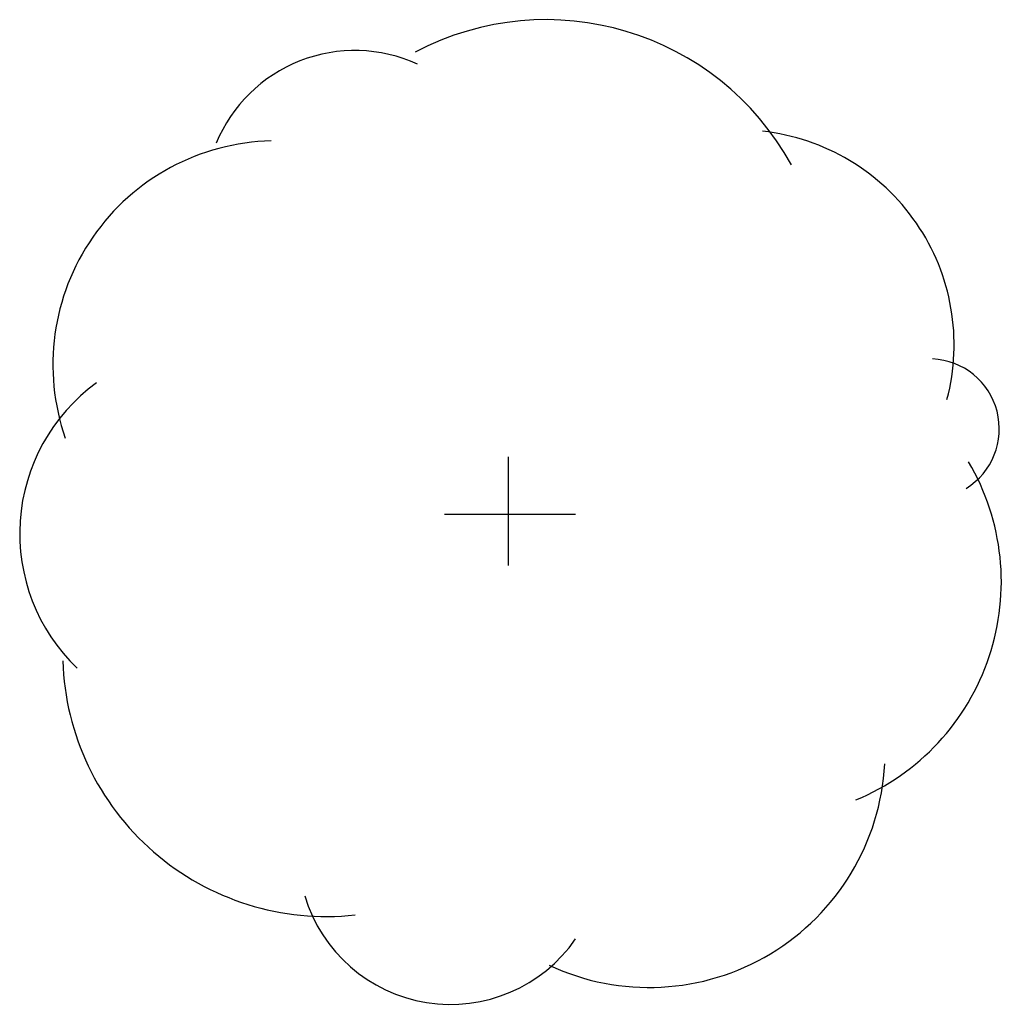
# Model space of a CAD drawing. Extents: x 0.8 to 13.2, y 0.8 to 13.3.
import ezdxf

# ---------------------------------------------------------------- set-up
doc = ezdxf.new("R2010")
doc.units = 0
doc.layers.get('0').update_dxf_attribs({"linetype": 'CONTINUOUS'})

msp = doc.modelspace()

# ---------------------------------------------------------------- linework, layer by layer
at = {"color": 0}
for p, q in [((7, 6.352), (7, 7.725)), ((6.189, 7), (7.848, 7))]:
    msp.add_line(p, q, dxfattribs=at)
for centre, radius, start, end in [((7.475, 9.714), 3.538, 28.7671, 117.9187), ((5.055, 10.967), 1.896, 65.3025, 157.5634), ((9.92, 9.142), 2.715, 345.1795, 83.8154), ((4.067, 8.89), 2.83, 91.3656, 199.1524), ((12.32, 8.078), 0.886, 301.8636, 87.2126), ((3.173, 6.754), 2.355, 126.0245, 226.27), ((10.245, 6.143), 2.987, 292.6104, 30.5076), ((4.699, 5.25), 3.338, 181.8243, 276.2171), ((8.777, 3.999), 2.984, 244.9776, 356.9744), ((6.267, 2.726), 1.925, 196.7004, 325.2047)]:
    msp.add_arc(centre, radius, start, end, dxfattribs=at)

doc.saveas('drawing.dxf')
